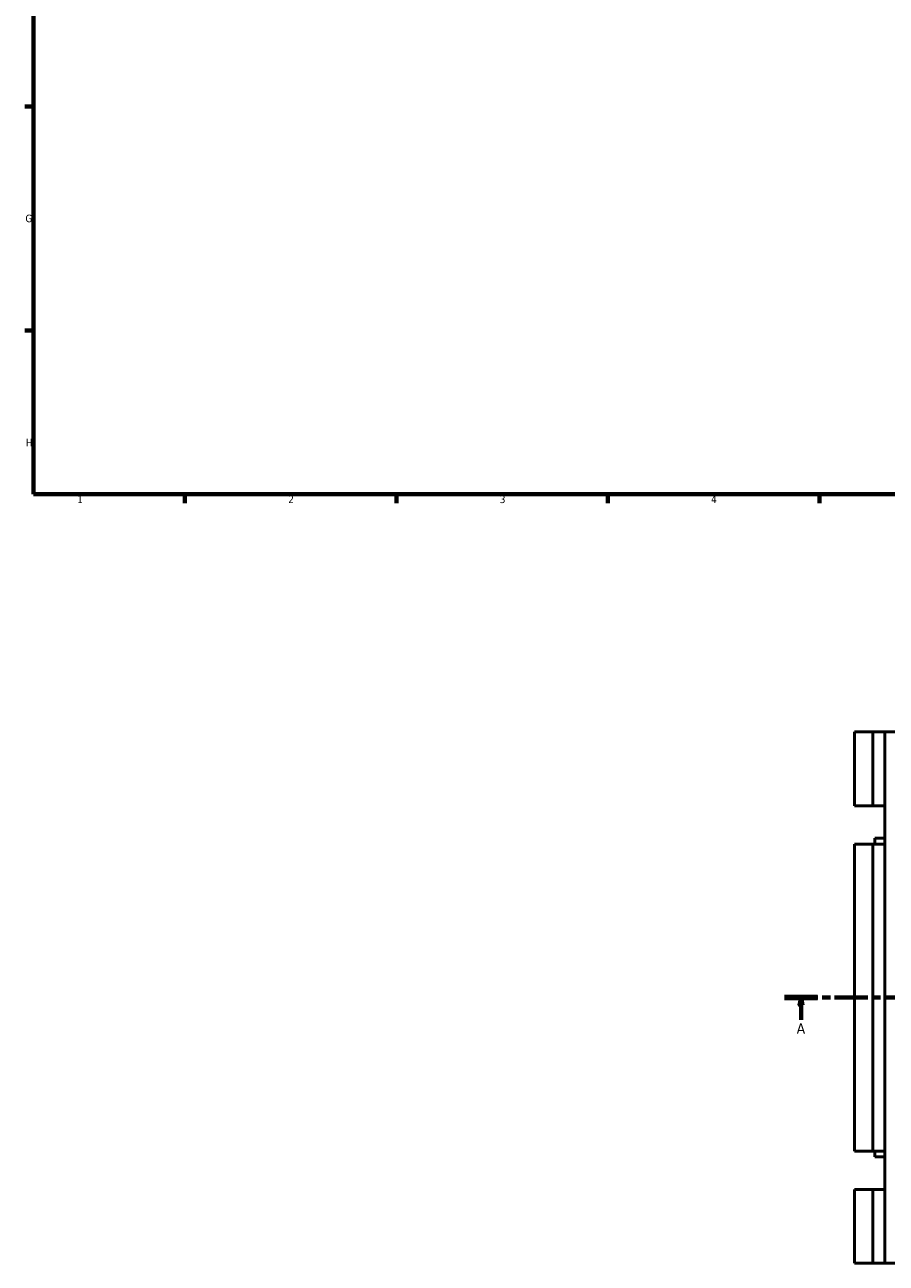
# Model space of a CAD drawing. Header units: millimetres. Extents: x 0 to 1017, y -235 to 1226.
# Tile 1 of 8: x 17 to 302, y -235 to 176. Entities that reach past the tile are written whole.
import ezdxf

# ---------------------------------------------------------------- set-up
doc = ezdxf.new("R2010")
doc.units = ezdxf.units.MM
doc.linetypes.add('CHAIN', pattern=[0.3543, 0.2362, -0.0295, 0.0591, -0.0295])
for name, color, linetype, lineweight in [('Border (ISO)', 7, 'Continuous', 70), ('Section Line (ISO)', 7, 'CHAIN', 70), ('Visible (ISO)', 7, 'Continuous', 50)]:
    doc.layers.add(name, color=color, linetype=linetype, lineweight=lineweight)
doc.styles.add('Label Text (ISO)', font='tahoma.ttf')
doc.styles.add('Note Text (ISO)', font='tahoma.ttf')

# ---------------------------------------------------------------- blocks, each defined once
blk = doc.blocks.new('Borders Default Border')
at = {"layer": 'Border (ISO)'}
for p, q in [((20, 148.5), (17.1, 148.5)), ((20, 74.25), (17.1, 74.25)), ((70.08, 20), (70.08, 17.1)), ((140.17, 20), (140.17, 17.1)), ((210.25, 20), (210.25, 17.1)), ((280.33, 20), (280.33, 17.1))]:
    blk.add_line(p, q, dxfattribs=at)
at = {"layer": 'Border (ISO)', "flags": 128}
blk.add_lwpolyline([(20, 20), (20, 574), (821, 574), (821, 20), (20, 20)], dxfattribs=at)
at = {"layer": 'Border (ISO)', "color": 232, "true_color": 0xca0064, "char_height": 2.5, "attachment_point": 7, "style": 'Note Text (ISO)'}
for s, insert in [('G', (17.31, 110.08)), ('H', (17.44, 35.88)), ('1', (34.48, 17.1)), ('2', (104.37, 17.1)), ('3', (174.43, 17.05)), ('4', (244.42, 17.1))]:
    blk.add_mtext(s, dxfattribs=dict(at, insert=insert))
blk = doc.blocks.new('2dTransSection0')
at = {"layer": 'Section Line (ISO)', "linetype": 'CHAIN', "ltscale": 46.681}
blk.add_line((268.77, -146.75), (693.19, -146.75), dxfattribs=at)
at = {"layer": 'Section Line (ISO)', "linetype": 'Continuous', "lineweight": 140}
blk.add_line((268.77, -146.75), (279.71, -146.75), dxfattribs=at)
at = {"layer": 'Section Line (ISO)', "linetype": 'Continuous'}
for p, q in [((274.24, -146.75), (273.74, -149.25)), ((274.24, -149.25), (274.24, -146.75)), ((274.74, -149.25), (274.24, -146.75)), ((273.74, -149.25), (274.74, -149.25)), ((274.24, -154.16), (274.24, -149.25))]:
    blk.add_line(p, q, dxfattribs=at)
at = {"layer": 'Section Line (ISO)', "linetype": 'Continuous', "flags": 128}
blk.add_lwpolyline([(274.74, -149.25), (274.24, -146.75), (273.74, -149.25), (274.74, -149.25)], dxfattribs=at)
at = {"layer": 'Section Line (ISO)'}
blk.add_solid([(274.74, -149.25), (274.24, -146.75), (273.74, -149.25), (274.74, -149.25)], dxfattribs=at)
at = {"layer": 'Section Line (ISO)', "insert": (272.75, -158.75), "char_height": 3.5, "attachment_point": 7, "style": 'Label Text (ISO)'}
blk.add_mtext('A', dxfattribs=at)

msp = doc.modelspace()

# ---------------------------------------------------------------- linework, layer by layer
at = {"layer": 'Visible (ISO)'}
for p, q in [((291.954, -58.754), (291.954, -83.179)), ((291.954, -58.754), (297.94, -58.754)), ((297.94, -58.754), (301.933, -58.754)), ((297.94, -58.754), (297.94, -83.179)), ((301.933, -58.754), (301.933, -83.179)), ((301.933, -58.754), (306.722, -58.754)), ((291.954, -83.179), (297.94, -83.179)), ((297.94, -83.179), (301.933, -83.179)), ((301.933, -83.179), (301.933, -95.929)), ((301.933, -93.954), (298.67, -93.954)), ((298.67, -93.954), (298.67, -95.929)), ((297.94, -95.929), (291.954, -95.929)), ((291.954, -95.929), (291.954, -197.579)), ((301.933, -95.929), (297.94, -95.929)), ((297.94, -95.929), (297.94, -197.579)), ((301.933, -95.929), (301.933, -197.579)), ((291.954, -197.579), (297.94, -197.579)), ((297.94, -197.579), (301.933, -197.579)), ((298.67, -197.579), (298.67, -199.554)), ((298.67, -199.554), (301.933, -199.554)), ((301.933, -197.579), (301.933, -210.329)), ((297.94, -210.329), (291.954, -210.329)), ((291.954, -210.329), (291.954, -234.754)), ((301.933, -210.329), (297.94, -210.329)), ((297.94, -210.329), (297.94, -234.754)), ((301.933, -210.329), (301.933, -234.754)), ((291.954, -234.754), (297.94, -234.754)), ((297.94, -234.754), (301.933, -234.754)), ((301.933, -234.754), (306.722, -234.754))]:
    msp.add_line(p, q, dxfattribs=at)

# ---------------------------------------------------------------- block references
msp.add_blockref('Borders Default Border', (0, 0))
at = {"layer": 'Section Line (ISO)'}
msp.add_blockref('2dTransSection0', (0, 0), dxfattribs=at)

doc.saveas('drawing.dxf')
